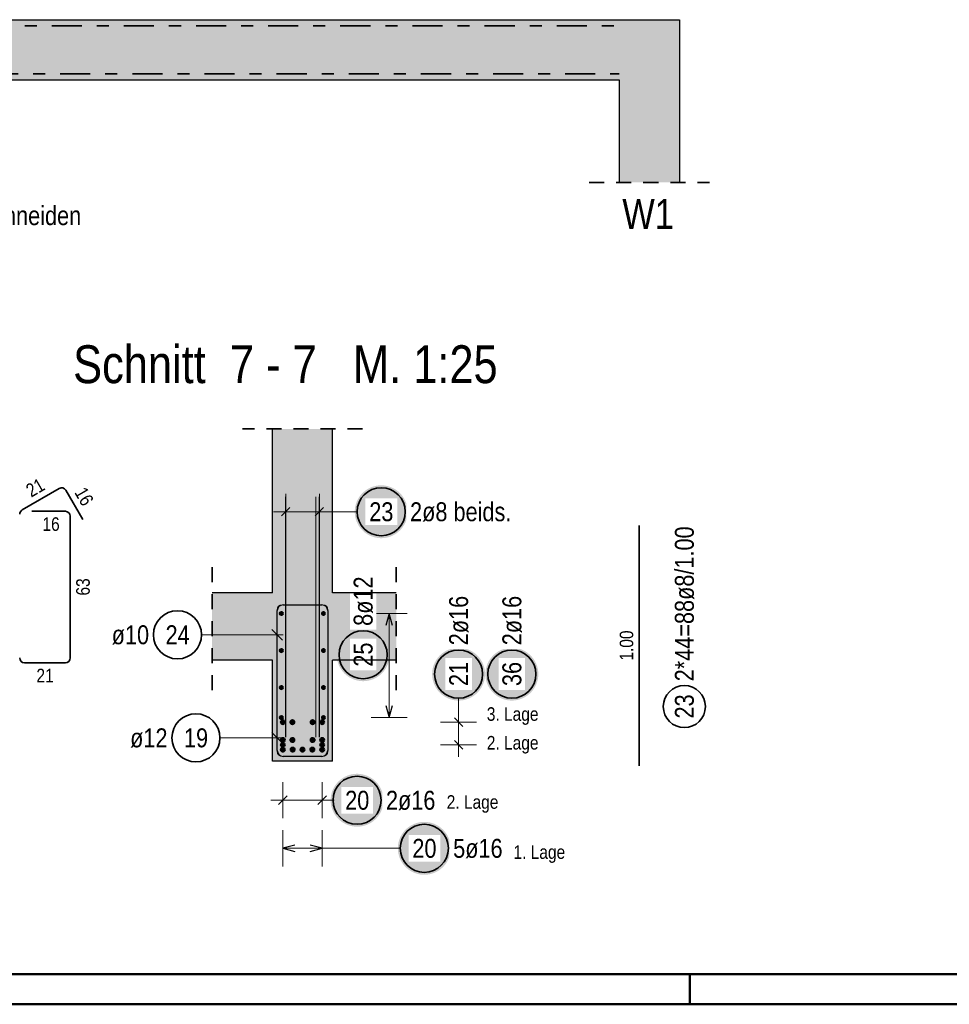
# Model space of a CAD drawing. Header units: millimetres. Extents: x 0 to 89.5, y 0 to 42.
# Tile 6 of 39: x 24.9 to 32.7, y 0 to 8.2. Entities that reach past the tile are written whole.
import ezdxf

# ---------------------------------------------------------------- set-up
doc = ezdxf.new("R2010")
doc.units = ezdxf.units.MM
doc.linetypes.add('DASHDOT', pattern=[1, 0.5, -0.25, 0, -0.25])
doc.linetypes.add('HIDDEN', pattern=[0.375, 0.25, -0.125])
for name, color, linetype, lineweight in [('Achsen', 7, 'Continuous', 20), ('Bewehrung', 7, 'Continuous', 20), ('nplo', 7, 'Continuous', 20), ('Schraffuren', 7, 'Continuous', 20)]:
    doc.layers.add(name, color=color, linetype=linetype, lineweight=lineweight)
doc.styles.add('Arial Narrow', font='ARIALN.TTF')

msp = doc.modelspace()

# ---------------------------------------------------------------- hatches: boundary and pattern name
at = {"lineweight": 50, "true_color": 0xffffff}
msp.add_hatch(color=7, dxfattribs=at).paths.add_polyline_path([(29.238934, 2.746785), (29.2388, 2.754463), (29.238398, 2.762131), (29.237729, 2.769781), (29.236793, 2.777403), (29.235592, 2.784988), (29.234127, 2.792526), (29.232399, 2.800008), (29.230412, 2.807425), (29.228167, 2.814769), (29.225667, 2.822029), (29.222915, 2.829198), (29.219914, 2.836267), (29.216669, 2.843227), (29.213183, 2.850069), (29.20946, 2.856785), (29.205505, 2.863367), (29.201323, 2.869807), (29.196918, 2.876098), (29.192297, 2.882231), (29.187464, 2.888198), (29.182426, 2.893994), (29.177189, 2.89961), (29.171759, 2.90504), (29.166143, 2.910277), (29.160348, 2.915315), (29.15438, 2.920147), (29.148247, 2.924769), (29.141957, 2.929173), (29.135517, 2.933356), (29.128934, 2.937311), (29.122218, 2.941034), (29.115376, 2.94452), (29.108416, 2.947765), (29.101348, 2.950765), (29.094179, 2.953517), (29.086918, 2.956017), (29.079575, 2.958263), (29.072157, 2.96025), (29.064675, 2.961978), (29.057137, 2.963443), (29.049552, 2.964644), (29.041931, 2.96558), (29.034281, 2.966249), (29.026612, 2.966651), (29.018934, 2.966785), (29.011257, 2.966651), (29.003588, 2.966249), (28.995938, 2.96558), (28.988316, 2.964644), (28.980732, 2.963443), (28.973194, 2.961978), (28.965712, 2.96025), (28.958294, 2.958263), (28.950951, 2.956017), (28.94369, 2.953517), (28.936521, 2.950765), (28.929452, 2.947765), (28.922493, 2.94452), (28.915651, 2.941034), (28.908934, 2.937311), (28.902352, 2.933356), (28.895912, 2.929173), (28.889622, 2.924769), (28.883489, 2.920147), (28.877521, 2.915315), (28.871726, 2.910277), (28.86611, 2.90504), (28.86068, 2.89961), (28.855443, 2.893994), (28.850405, 2.888198), (28.845572, 2.882231), (28.840951, 2.876098), (28.836546, 2.869807), (28.832364, 2.863367), (28.828409, 2.856785), (28.824686, 2.850069), (28.8212, 2.843227), (28.817954, 2.836267), (28.814954, 2.829198), (28.812202, 2.822029), (28.809702, 2.814769), (28.807457, 2.807425), (28.805469, 2.800008), (28.803742, 2.792526), (28.802277, 2.784988), (28.801075, 2.777403), (28.80014, 2.769781), (28.79947, 2.762131), (28.799068, 2.754463), (28.798934, 2.746785), (28.799068, 2.739107), (28.79947, 2.731439), (28.80014, 2.723789), (28.801075, 2.716167), (28.802277, 2.708582), (28.803742, 2.701044), (28.805469, 2.693562), (28.807457, 2.686145), (28.809702, 2.678801), (28.812202, 2.671541), (28.814954, 2.664372), (28.817954, 2.657303), (28.8212, 2.650343), (28.824686, 2.643501), (28.828409, 2.636785), (28.832364, 2.630203), (28.836546, 2.623763), (28.840951, 2.617472), (28.845572, 2.61134), (28.850405, 2.605372), (28.855443, 2.599576), (28.86068, 2.59396), (28.86611, 2.58853), (28.871726, 2.583293), (28.877521, 2.578255), (28.883489, 2.573423), (28.889622, 2.568801), (28.895912, 2.564397), (28.902352, 2.560214), (28.908934, 2.556259), (28.915651, 2.552537), (28.922493, 2.54905), (28.929452, 2.545805), (28.936521, 2.542805), (28.94369, 2.540053), (28.950951, 2.537553), (28.958294, 2.535307), (28.965712, 2.53332), (28.973194, 2.531593), (28.980732, 2.530127), (28.988316, 2.528926), (28.995938, 2.52799), (29.003588, 2.527321), (29.011257, 2.526919), (29.018934, 2.526785), (29.026612, 2.526919), (29.034281, 2.527321), (29.041931, 2.52799), (29.049552, 2.528926), (29.057137, 2.530127), (29.064675, 2.531593), (29.072157, 2.53332), (29.079575, 2.535307), (29.086918, 2.537553), (29.094179, 2.540053), (29.101348, 2.542805), (29.108416, 2.545805), (29.115376, 2.54905), (29.122218, 2.552537), (29.128934, 2.556259), (29.135517, 2.560214), (29.141957, 2.564397), (29.148247, 2.568801), (29.15438, 2.573423), (29.160348, 2.578255), (29.166143, 2.583293), (29.171759, 2.58853), (29.177189, 2.59396), (29.182426, 2.599576), (29.187464, 2.605372), (29.192297, 2.61134), (29.196918, 2.617472), (29.201323, 2.623763), (29.205505, 2.630203), (29.20946, 2.636785), (29.213183, 2.643501), (29.216669, 2.650343), (29.219914, 2.657303), (29.222915, 2.664372), (29.225667, 2.671541), (29.228167, 2.678801), (29.230412, 2.686145), (29.232399, 2.693562), (29.234127, 2.701044), (29.235592, 2.708582), (29.236793, 2.716167), (29.237729, 2.723789), (29.238398, 2.731439)])
at = {"layer": 'Bewehrung', "lineweight": 25, "true_color": 0xffffff}
for points in [[(28.15234, 4.097543), (28.152206, 4.105221), (28.151804, 4.11289), (28.151135, 4.120539), (28.150199, 4.128161), (28.148997, 4.135746), (28.147532, 4.143284), (28.145805, 4.150766), (28.143817, 4.158183), (28.141572, 4.165527), (28.139072, 4.172788), (28.13632, 4.179957), (28.13332, 4.187025), (28.130074, 4.193985), (28.126588, 4.200827), (28.122865, 4.207543), (28.11891, 4.214125), (28.114728, 4.220566), (28.110323, 4.226856), (28.105702, 4.232989), (28.100869, 4.238956), (28.095832, 4.244752), (28.090594, 4.250368), (28.085165, 4.255798), (28.079548, 4.261035), (28.073753, 4.266073), (28.067785, 4.270906), (28.061652, 4.275527), (28.055362, 4.279931), (28.048922, 4.284114), (28.04234, 4.288069), (28.035623, 4.291792), (28.028781, 4.295278), (28.021822, 4.298523), (28.014753, 4.301524), (28.007584, 4.304276), (28.000323, 4.306776), (27.99298, 4.309021), (27.985563, 4.311008), (27.97808, 4.312736), (27.970542, 4.314201), (27.962958, 4.315402), (27.955336, 4.316338), (27.947686, 4.317007), (27.940018, 4.317409), (27.93234, 4.317543), (27.924662, 4.317409), (27.916993, 4.317007), (27.909343, 4.316338), (27.901722, 4.315402), (27.894137, 4.314201), (27.886599, 4.312736), (27.879117, 4.311008), (27.871699, 4.309021), (27.864356, 4.306776), (27.857095, 4.304276), (27.849926, 4.301524), (27.842858, 4.298523), (27.835898, 4.295278), (27.829056, 4.291792), (27.82234, 4.288069), (27.815757, 4.284114), (27.809317, 4.279931), (27.803027, 4.275527), (27.796894, 4.270906), (27.790926, 4.266073), (27.785131, 4.261035), (27.779515, 4.255798), (27.774085, 4.250368), (27.768848, 4.244752), (27.76381, 4.238956), (27.758977, 4.232989), (27.754356, 4.226856), (27.749951, 4.220566), (27.745769, 4.214125), (27.741814, 4.207543), (27.738091, 4.200827), (27.734605, 4.193985), (27.73136, 4.187025), (27.728359, 4.179957), (27.725607, 4.172788), (27.723107, 4.165527), (27.720862, 4.158183), (27.718875, 4.150766), (27.717147, 4.143284), (27.715682, 4.135746), (27.714481, 4.128161), (27.713545, 4.120539), (27.712876, 4.11289), (27.712474, 4.105221), (27.71234, 4.097543), (27.712474, 4.089865), (27.712876, 4.082197), (27.713545, 4.074547), (27.714481, 4.066925), (27.715682, 4.059341), (27.717147, 4.051803), (27.718875, 4.04432), (27.720862, 4.036903), (27.723107, 4.029559), (27.725607, 4.022299), (27.728359, 4.01513), (27.73136, 4.008061), (27.734605, 4.001102), (27.738091, 3.994259), (27.741814, 3.987543), (27.745769, 3.980961), (27.749951, 3.974521), (27.754356, 3.96823), (27.758977, 3.962098), (27.76381, 3.95613), (27.768848, 3.950334), (27.774085, 3.944718), (27.779515, 3.939288), (27.785131, 3.934051), (27.790926, 3.929013), (27.796894, 3.924181), (27.803027, 3.919559), (27.809317, 3.915155), (27.815757, 3.910973), (27.82234, 3.907018), (27.829056, 3.903295), (27.835898, 3.899809), (27.842858, 3.896563), (27.849926, 3.893563), (27.857095, 3.890811), (27.864356, 3.888311), (27.871699, 3.886066), (27.879117, 3.884078), (27.886599, 3.882351), (27.894137, 3.880886), (27.901722, 3.879684), (27.909343, 3.878748), (27.916993, 3.878079), (27.924662, 3.877677), (27.93234, 3.877543), (27.940018, 3.877677), (27.947686, 3.878079), (27.955336, 3.878748), (27.962958, 3.879684), (27.970542, 3.880886), (27.97808, 3.882351), (27.985563, 3.884078), (27.99298, 3.886066), (28.000323, 3.888311), (28.007584, 3.890811), (28.014753, 3.893563), (28.021822, 3.896563), (28.028781, 3.899809), (28.035623, 3.903295), (28.04234, 3.907018), (28.048922, 3.910973), (28.055362, 3.915155), (28.061652, 3.919559), (28.067785, 3.924181), (28.073753, 3.929013), (28.079548, 3.934051), (28.085165, 3.939288), (28.090594, 3.944718), (28.095832, 3.950334), (28.100869, 3.95613), (28.105702, 3.962098), (28.110323, 3.96823), (28.114728, 3.974521), (28.11891, 3.980961), (28.122865, 3.987543), (28.126588, 3.994259), (28.130074, 4.001102), (28.13332, 4.008061), (28.13632, 4.01513), (28.139072, 4.022299), (28.141572, 4.029559), (28.143817, 4.036903), (28.145805, 4.04432), (28.147532, 4.051803), (28.148997, 4.059341), (28.150199, 4.066925), (28.151135, 4.074547), (28.151804, 4.082197)], [(28.001977, 2.908048), (28.001843, 2.915726), (28.001441, 2.923394), (28.000771, 2.931044), (27.999836, 2.938666), (27.998634, 2.94625), (27.997169, 2.953788), (27.995442, 2.961271), (27.993454, 2.968688), (27.991209, 2.976032), (27.988709, 2.983292), (27.985957, 2.990461), (27.982957, 2.99753), (27.979711, 3.004489), (27.976225, 3.011332), (27.972502, 3.018048), (27.968547, 3.02463), (27.964365, 3.03107), (27.95996, 3.037361), (27.955339, 3.043493), (27.950506, 3.049461), (27.945469, 3.055257), (27.940231, 3.060873), (27.934801, 3.066303), (27.929185, 3.07154), (27.92339, 3.076578), (27.917422, 3.08141), (27.911289, 3.086032), (27.904999, 3.090436), (27.898559, 3.094618), (27.891977, 3.098573), (27.88526, 3.102296), (27.878418, 3.105783), (27.871459, 3.109028), (27.86439, 3.112028), (27.857221, 3.11478), (27.84996, 3.11728), (27.842617, 3.119525), (27.835199, 3.121513), (27.827717, 3.12324), (27.820179, 3.124706), (27.812595, 3.125907), (27.804973, 3.126843), (27.797323, 3.127512), (27.789655, 3.127914), (27.781977, 3.128048), (27.774299, 3.127914), (27.76663, 3.127512), (27.75898, 3.126843), (27.751359, 3.125907), (27.743774, 3.124706), (27.736236, 3.12324), (27.728754, 3.121513), (27.721336, 3.119525), (27.713993, 3.11728), (27.706732, 3.11478), (27.699563, 3.112028), (27.692495, 3.109028), (27.685535, 3.105783), (27.678693, 3.102296), (27.671977, 3.098573), (27.665394, 3.094618), (27.658954, 3.090436), (27.652664, 3.086032), (27.646531, 3.08141), (27.640563, 3.076578), (27.634768, 3.07154), (27.629152, 3.066303), (27.623722, 3.060873), (27.618485, 3.055257), (27.613447, 3.049461), (27.608614, 3.043493), (27.603993, 3.037361), (27.599588, 3.03107), (27.595406, 3.02463), (27.591451, 3.018048), (27.587728, 3.011332), (27.584242, 3.004489), (27.580997, 2.99753), (27.577996, 2.990461), (27.575244, 2.983292), (27.572744, 2.976032), (27.570499, 2.968688), (27.568512, 2.961271), (27.566784, 2.953788), (27.565319, 2.94625), (27.564118, 2.938666), (27.563182, 2.931044), (27.562513, 2.923394), (27.562111, 2.915726), (27.561977, 2.908048), (27.562111, 2.90037), (27.562513, 2.892701), (27.563182, 2.885052), (27.564118, 2.87743), (27.565319, 2.869845), (27.566784, 2.862307), (27.568512, 2.854825), (27.570499, 2.847408), (27.572744, 2.840064), (27.575244, 2.832803), (27.577996, 2.825634), (27.580997, 2.818566), (27.584242, 2.811606), (27.587728, 2.804764), (27.591451, 2.798048), (27.595406, 2.791466), (27.599588, 2.785025), (27.603993, 2.778735), (27.608614, 2.772602), (27.613447, 2.766635), (27.618485, 2.760839), (27.623722, 2.755223), (27.629152, 2.749793), (27.634768, 2.744556), (27.640563, 2.739518), (27.646531, 2.734685), (27.652664, 2.730064), (27.658954, 2.72566), (27.665394, 2.721477), (27.671977, 2.717522), (27.678693, 2.713799), (27.685535, 2.710313), (27.692495, 2.707068), (27.699563, 2.704067), (27.706732, 2.701315), (27.713993, 2.698815), (27.721336, 2.69657), (27.728754, 2.694583), (27.736236, 2.692855), (27.743774, 2.69139), (27.751359, 2.690189), (27.75898, 2.689253), (27.76663, 2.688584), (27.774299, 2.688182), (27.781977, 2.688048), (27.789655, 2.688182), (27.797323, 2.688584), (27.804973, 2.689253), (27.812595, 2.690189), (27.820179, 2.69139), (27.827717, 2.692855), (27.835199, 2.694583), (27.842617, 2.69657), (27.84996, 2.698815), (27.857221, 2.701315), (27.86439, 2.704067), (27.871459, 2.707068), (27.878418, 2.710313), (27.88526, 2.713799), (27.891977, 2.717522), (27.898559, 2.721477), (27.904999, 2.72566), (27.911289, 2.730064), (27.917422, 2.734685), (27.92339, 2.739518), (27.929185, 2.744556), (27.934801, 2.749793), (27.940231, 2.755223), (27.945469, 2.760839), (27.950506, 2.766635), (27.955339, 2.772602), (27.95996, 2.778735), (27.964365, 2.785025), (27.968547, 2.791466), (27.972502, 2.798048), (27.976225, 2.804764), (27.979711, 2.811606), (27.982957, 2.818566), (27.985957, 2.825634), (27.988709, 2.832803), (27.991209, 2.840064), (27.993454, 2.847408), (27.995442, 2.854825), (27.997169, 2.862307), (27.998634, 2.869845), (27.999836, 2.87743), (28.000771, 2.885052), (28.001441, 2.892701)], [(28.795946, 2.746785), (28.795812, 2.754463), (28.79541, 2.762131), (28.794741, 2.769781), (28.793805, 2.777403), (28.792604, 2.784988), (28.791138, 2.792526), (28.789411, 2.800008), (28.787423, 2.807425), (28.785178, 2.814769), (28.782678, 2.822029), (28.779926, 2.829198), (28.776926, 2.836267), (28.773681, 2.843227), (28.770194, 2.850069), (28.766471, 2.856785), (28.762516, 2.863367), (28.758334, 2.869807), (28.75393, 2.876098), (28.749308, 2.882231), (28.744476, 2.888198), (28.739438, 2.893994), (28.734201, 2.89961), (28.728771, 2.90504), (28.723155, 2.910277), (28.717359, 2.915315), (28.711391, 2.920147), (28.705259, 2.924769), (28.698968, 2.929173), (28.692528, 2.933356), (28.685946, 2.937311), (28.67923, 2.941034), (28.672387, 2.94452), (28.665428, 2.947765), (28.658359, 2.950765), (28.65119, 2.953517), (28.64393, 2.956017), (28.636586, 2.958263), (28.629169, 2.96025), (28.621686, 2.961978), (28.614148, 2.963443), (28.606564, 2.964644), (28.598942, 2.96558), (28.591292, 2.966249), (28.583624, 2.966651), (28.575946, 2.966785), (28.568268, 2.966651), (28.560599, 2.966249), (28.55295, 2.96558), (28.545328, 2.964644), (28.537743, 2.963443), (28.530205, 2.961978), (28.522723, 2.96025), (28.515306, 2.958263), (28.507962, 2.956017), (28.500701, 2.953517), (28.493532, 2.950765), (28.486464, 2.947765), (28.479504, 2.94452), (28.472662, 2.941034), (28.465946, 2.937311), (28.459364, 2.933356), (28.452923, 2.929173), (28.446633, 2.924769), (28.4405, 2.920147), (28.434533, 2.915315), (28.428737, 2.910277), (28.423121, 2.90504), (28.417691, 2.89961), (28.412454, 2.893994), (28.407416, 2.888198), (28.402583, 2.882231), (28.397962, 2.876098), (28.393558, 2.869807), (28.389375, 2.863367), (28.38542, 2.856785), (28.381697, 2.850069), (28.378211, 2.843227), (28.374966, 2.836267), (28.371965, 2.829198), (28.369213, 2.822029), (28.366713, 2.814769), (28.364468, 2.807425), (28.362481, 2.800008), (28.360753, 2.792526), (28.359288, 2.784988), (28.358087, 2.777403), (28.357151, 2.769781), (28.356482, 2.762131), (28.35608, 2.754463), (28.355946, 2.746785), (28.35608, 2.739107), (28.356482, 2.731439), (28.357151, 2.723789), (28.358087, 2.716167), (28.359288, 2.708582), (28.360753, 2.701044), (28.362481, 2.693562), (28.364468, 2.686145), (28.366713, 2.678801), (28.369213, 2.671541), (28.371965, 2.664372), (28.374966, 2.657303), (28.378211, 2.650343), (28.381697, 2.643501), (28.38542, 2.636785), (28.389375, 2.630203), (28.393558, 2.623763), (28.397962, 2.617472), (28.402583, 2.61134), (28.407416, 2.605372), (28.412454, 2.599576), (28.417691, 2.59396), (28.423121, 2.58853), (28.428737, 2.583293), (28.434533, 2.578255), (28.4405, 2.573423), (28.446633, 2.568801), (28.452923, 2.564397), (28.459364, 2.560214), (28.465946, 2.556259), (28.472662, 2.552537), (28.479504, 2.54905), (28.486464, 2.545805), (28.493532, 2.542805), (28.500701, 2.540053), (28.507962, 2.537553), (28.515306, 2.535307), (28.522723, 2.53332), (28.530205, 2.531593), (28.537743, 2.530127), (28.545328, 2.528926), (28.55295, 2.52799), (28.560599, 2.527321), (28.568268, 2.526919), (28.575946, 2.526785), (28.583624, 2.526919), (28.591292, 2.527321), (28.598942, 2.52799), (28.606564, 2.528926), (28.614148, 2.530127), (28.621686, 2.531593), (28.629169, 2.53332), (28.636586, 2.535307), (28.64393, 2.537553), (28.65119, 2.540053), (28.658359, 2.542805), (28.665428, 2.545805), (28.672387, 2.54905), (28.67923, 2.552537), (28.685946, 2.556259), (28.692528, 2.560214), (28.698968, 2.564397), (28.705259, 2.568801), (28.711391, 2.573423), (28.717359, 2.578255), (28.723155, 2.583293), (28.728771, 2.58853), (28.734201, 2.59396), (28.739438, 2.599576), (28.744476, 2.605372), (28.749308, 2.61134), (28.75393, 2.617472), (28.758334, 2.623763), (28.762516, 2.630203), (28.766471, 2.636785), (28.770194, 2.643501), (28.773681, 2.650343), (28.776926, 2.657303), (28.779926, 2.664372), (28.782678, 2.671541), (28.785178, 2.678801), (28.787423, 2.686145), (28.789411, 2.693562), (28.791138, 2.701044), (28.792604, 2.708582), (28.793805, 2.716167), (28.794741, 2.723789), (28.79541, 2.731439)], [(27.951885, 1.697543), (27.951751, 1.705221), (27.951349, 1.71289), (27.95068, 1.720539), (27.949744, 1.728161), (27.948543, 1.735746), (27.947078, 1.743284), (27.94535, 1.750766), (27.943363, 1.758183), (27.941118, 1.765527), (27.938618, 1.772788), (27.935866, 1.779957), (27.932865, 1.787025), (27.92962, 1.793985), (27.926134, 1.800827), (27.922411, 1.807543), (27.918456, 1.814125), (27.914273, 1.820566), (27.909869, 1.826856), (27.905248, 1.832989), (27.900415, 1.838956), (27.895377, 1.844752), (27.89014, 1.850368), (27.88471, 1.855798), (27.879094, 1.861035), (27.873298, 1.866073), (27.867331, 1.870906), (27.861198, 1.875527), (27.854908, 1.879931), (27.848467, 1.884114), (27.841885, 1.888069), (27.835169, 1.891792), (27.828327, 1.895278), (27.821367, 1.898523), (27.814299, 1.901524), (27.80713, 1.904276), (27.799869, 1.906776), (27.792525, 1.909021), (27.785108, 1.911008), (27.777626, 1.912736), (27.770088, 1.914201), (27.762503, 1.915402), (27.754881, 1.916338), (27.747232, 1.917007), (27.739563, 1.917409), (27.731885, 1.917543), (27.724207, 1.917409), (27.716539, 1.917007), (27.708889, 1.916338), (27.701267, 1.915402), (27.693683, 1.914201), (27.686145, 1.912736), (27.678662, 1.911008), (27.671245, 1.909021), (27.663901, 1.906776), (27.656641, 1.904276), (27.649472, 1.901524), (27.642403, 1.898523), (27.635444, 1.895278), (27.628601, 1.891792), (27.621885, 1.888069), (27.615303, 1.884114), (27.608863, 1.879931), (27.602572, 1.875527), (27.59644, 1.870906), (27.590472, 1.866073), (27.584676, 1.861035), (27.57906, 1.855798), (27.57363, 1.850368), (27.568393, 1.844752), (27.563355, 1.838956), (27.558523, 1.832989), (27.553901, 1.826856), (27.549497, 1.820566), (27.545315, 1.814125), (27.54136, 1.807543), (27.537637, 1.800827), (27.534151, 1.793985), (27.530905, 1.787025), (27.527905, 1.779957), (27.525153, 1.772788), (27.522653, 1.765527), (27.520408, 1.758183), (27.51842, 1.750766), (27.516693, 1.743284), (27.515227, 1.735746), (27.514026, 1.728161), (27.51309, 1.720539), (27.512421, 1.71289), (27.512019, 1.705221), (27.511885, 1.697543), (27.512019, 1.689865), (27.512421, 1.682197), (27.51309, 1.674547), (27.514026, 1.666925), (27.515227, 1.659341), (27.516693, 1.651803), (27.51842, 1.64432), (27.520408, 1.636903), (27.522653, 1.629559), (27.525153, 1.622299), (27.527905, 1.61513), (27.530905, 1.608061), (27.534151, 1.601102), (27.537637, 1.594259), (27.54136, 1.587543), (27.545315, 1.580961), (27.549497, 1.574521), (27.553901, 1.56823), (27.558523, 1.562098), (27.563355, 1.55613), (27.568393, 1.550334), (27.57363, 1.544718), (27.57906, 1.539288), (27.584676, 1.534051), (27.590472, 1.529013), (27.59644, 1.524181), (27.602572, 1.519559), (27.608863, 1.515155), (27.615303, 1.510973), (27.621885, 1.507018), (27.628601, 1.503295), (27.635444, 1.499809), (27.642403, 1.496563), (27.649472, 1.493563), (27.656641, 1.490811), (27.663901, 1.488311), (27.671245, 1.486066), (27.678662, 1.484078), (27.686145, 1.482351), (27.693683, 1.480886), (27.701267, 1.479684), (27.708889, 1.478748), (27.716539, 1.478079), (27.724207, 1.477677), (27.731885, 1.477543), (27.739563, 1.477677), (27.747232, 1.478079), (27.754881, 1.478748), (27.762503, 1.479684), (27.770088, 1.480886), (27.777626, 1.482351), (27.785108, 1.484078), (27.792525, 1.486066), (27.799869, 1.488311), (27.80713, 1.490811), (27.814299, 1.493563), (27.821367, 1.496563), (27.828327, 1.499809), (27.835169, 1.503295), (27.841885, 1.507018), (27.848467, 1.510973), (27.854908, 1.515155), (27.861198, 1.519559), (27.867331, 1.524181), (27.873298, 1.529013), (27.879094, 1.534051), (27.88471, 1.539288), (27.89014, 1.544718), (27.895377, 1.550334), (27.900415, 1.55613), (27.905248, 1.562098), (27.909869, 1.56823), (27.914273, 1.574521), (27.918456, 1.580961), (27.922411, 1.587543), (27.926134, 1.594259), (27.92962, 1.601102), (27.932865, 1.608061), (27.935866, 1.61513), (27.938618, 1.622299), (27.941118, 1.629559), (27.943363, 1.636903), (27.94535, 1.64432), (27.947078, 1.651803), (27.948543, 1.659341), (27.949744, 1.666925), (27.95068, 1.674547), (27.951349, 1.682197)], [(28.510708, 1.297543), (28.510574, 1.305221), (28.510172, 1.31289), (28.509503, 1.320539), (28.508567, 1.328161), (28.507366, 1.335746), (28.5059, 1.343284), (28.504173, 1.350766), (28.502185, 1.358183), (28.49994, 1.365527), (28.49744, 1.372788), (28.494688, 1.379957), (28.491688, 1.387025), (28.488443, 1.393985), (28.484956, 1.400827), (28.481233, 1.407543), (28.477278, 1.414125), (28.473096, 1.420566), (28.468692, 1.426856), (28.46407, 1.432989), (28.459238, 1.438956), (28.4542, 1.444752), (28.448963, 1.450368), (28.443533, 1.455798), (28.437917, 1.461035), (28.432121, 1.466073), (28.426153, 1.470906), (28.420021, 1.475527), (28.41373, 1.479931), (28.40729, 1.484114), (28.400708, 1.488069), (28.393992, 1.491792), (28.387149, 1.495278), (28.38019, 1.498523), (28.373121, 1.501524), (28.365952, 1.504276), (28.358692, 1.506776), (28.351348, 1.509021), (28.343931, 1.511008), (28.336448, 1.512736), (28.32891, 1.514201), (28.321326, 1.515402), (28.313704, 1.516338), (28.306054, 1.517007), (28.298386, 1.517409), (28.290708, 1.517543), (28.28303, 1.517409), (28.275361, 1.517007), (28.267712, 1.516338), (28.26009, 1.515402), (28.252505, 1.514201), (28.244967, 1.512736), (28.237485, 1.511008), (28.230068, 1.509021), (28.222724, 1.506776), (28.215463, 1.504276), (28.208294, 1.501524), (28.201226, 1.498523), (28.194266, 1.495278), (28.187424, 1.491792), (28.180708, 1.488069), (28.174126, 1.484114), (28.167685, 1.479931), (28.161395, 1.475527), (28.155262, 1.470906), (28.149295, 1.466073), (28.143499, 1.461035), (28.137883, 1.455798), (28.132453, 1.450368), (28.127216, 1.444752), (28.122178, 1.438956), (28.117345, 1.432989), (28.112724, 1.426856), (28.10832, 1.420566), (28.104137, 1.414125), (28.100182, 1.407543), (28.096459, 1.400827), (28.092973, 1.393985), (28.089728, 1.387025), (28.086727, 1.379957), (28.083975, 1.372788), (28.081475, 1.365527), (28.07923, 1.358183), (28.077243, 1.350766), (28.075515, 1.343284), (28.07405, 1.335746), (28.072849, 1.328161), (28.071913, 1.320539), (28.071244, 1.31289), (28.070842, 1.305221), (28.070708, 1.297543), (28.070842, 1.289865), (28.071244, 1.282197), (28.071913, 1.274547), (28.072849, 1.266925), (28.07405, 1.259341), (28.075515, 1.251803), (28.077243, 1.24432), (28.07923, 1.236903), (28.081475, 1.229559), (28.083975, 1.222299), (28.086727, 1.21513), (28.089728, 1.208061), (28.092973, 1.201102), (28.096459, 1.194259), (28.100182, 1.187543), (28.104137, 1.180961), (28.10832, 1.174521), (28.112724, 1.16823), (28.117345, 1.162098), (28.122178, 1.15613), (28.127216, 1.150334), (28.132453, 1.144718), (28.137883, 1.139288), (28.143499, 1.134051), (28.149295, 1.129013), (28.155262, 1.124181), (28.161395, 1.119559), (28.167685, 1.115155), (28.174126, 1.110973), (28.180708, 1.107018), (28.187424, 1.103295), (28.194266, 1.099809), (28.201226, 1.096563), (28.208294, 1.093563), (28.215463, 1.090811), (28.222724, 1.088311), (28.230068, 1.086066), (28.237485, 1.084078), (28.244967, 1.082351), (28.252505, 1.080886), (28.26009, 1.079684), (28.267712, 1.078748), (28.275361, 1.078079), (28.28303, 1.077677), (28.290708, 1.077543), (28.298386, 1.077677), (28.306054, 1.078079), (28.313704, 1.078748), (28.321326, 1.079684), (28.32891, 1.080886), (28.336448, 1.082351), (28.343931, 1.084078), (28.351348, 1.086066), (28.358692, 1.088311), (28.365952, 1.090811), (28.373121, 1.093563), (28.38019, 1.096563), (28.387149, 1.099809), (28.393992, 1.103295), (28.400708, 1.107018), (28.40729, 1.110973), (28.41373, 1.115155), (28.420021, 1.119559), (28.426153, 1.124181), (28.432121, 1.129013), (28.437917, 1.134051), (28.443533, 1.139288), (28.448963, 1.144718), (28.4542, 1.150334), (28.459238, 1.15613), (28.46407, 1.162098), (28.468692, 1.16823), (28.473096, 1.174521), (28.477278, 1.180961), (28.481233, 1.187543), (28.484956, 1.194259), (28.488443, 1.201102), (28.491688, 1.208061), (28.494688, 1.21513), (28.49744, 1.222299), (28.49994, 1.229559), (28.502185, 1.236903), (28.504173, 1.24432), (28.5059, 1.251803), (28.507366, 1.259341), (28.508567, 1.266925), (28.509503, 1.274547), (28.510172, 1.282197)]]:
    msp.add_hatch(color=7, dxfattribs=at).paths.add_polyline_path(points)
at = {"layer": 'Schraffuren', "lineweight": 50, "true_color": 0xd7ffd7}
for points in [[(2.992313, 8.190838), (30.412307, 8.190838), (29.912307, 7.690838), (22.8628, 7.690838), (22.8628, 7.890838), (22.5628, 7.890838), (22.5628, 7.690838), (2.992313, 7.690838)], [(30.412307, 8.190838), (30.412307, 6.83759), (29.912307, 6.83759), (29.912307, 7.690838)], [(27.027768, 3.422692), (27.527768, 3.422692), (27.527768, 4.786416), (27.027768, 4.786416)], [(26.525463, 2.862692), (28.057949, 2.862692), (28.057949, 3.422692), (26.525463, 3.422692)], [(27.027768, 2.022692), (27.527768, 2.022692), (27.527768, 2.862692), (27.027768, 2.862692)]]:
    msp.add_hatch(color=254, dxfattribs=at).paths.add_polyline_path(points)

# ---------------------------------------------------------------- linework, layer by layer
at = {"color": 2, "linetype": 'DASHDOT', "lineweight": 35, "ltscale": 0.5}
for p, q in [((2.992313, 8.140838), (29.912307, 8.140838)), ((22.8628, 7.740838), (29.912307, 7.740838))]:
    msp.add_line(p, q, dxfattribs=at)
at = {"color": 3, "linetype": 'Continuous', "lineweight": 25}
for p, q in [((30.412307, 8.190838), (30.412307, 6.83759)), ((22.8628, 7.690838), (29.912307, 7.690838)), ((29.912307, 7.690838), (29.912307, 6.83759)), ((27.027768, 3.422692), (27.027768, 4.786416)), ((27.527768, 3.422692), (27.527768, 4.786416)), ((27.027768, 3.422692), (26.525463, 3.422692)), ((27.027771, 2.862692), (26.525463, 2.862692)), ((27.027768, 2.022692), (27.027768, 2.862692)), ((27.527768, 2.022692), (27.527768, 2.862692)), ((27.527771, 2.022692), (27.027771, 2.022692))]:
    msp.add_line(p, q, dxfattribs=at)
at = {"color": 2, "linetype": 'HIDDEN', "lineweight": 35, "ltscale": 0.5}
for p, q in [((29.662307, 6.83759), (30.662307, 6.83759)), ((27.777768, 4.786416), (26.777768, 4.786416)), ((26.525463, 2.612692), (26.525463, 3.672692)), ((28.057949, 2.612692), (28.057949, 3.672692))]:
    msp.add_line(p, q, dxfattribs=at)
at = {"color": 4, "linetype": 'Continuous', "lineweight": 50}
for p, q in [((1, 0.25), (87.25, 0.25)), ((0, 0), (87.5, 0))]:
    msp.add_line(p, q, dxfattribs=at)
at = {"color": 4, "linetype": 'Continuous', "lineweight": 50, "ltscale": 0.5}
msp.add_line((30.5, 0), (30.5, 0.25), dxfattribs=at)
at = {"color": 2, "linetype": 'Continuous', "lineweight": 35, "ltscale": 0.5}
msp.add_circle((29.018934, 2.746785), 0.2, dxfattribs=at)
at = {"color": 4, "linetype": 'Continuous', "lineweight": 50, "ltscale": 0.5}
for centre, radius in [((27.193771, 2.346692), 0.016), ((27.193771, 2.346692), 0.016), ((27.193771, 2.346692), 0.0144), ((27.193771, 2.346692), 0.0112), ((27.193771, 2.346692), 0.008), ((27.193771, 2.346692), 0.0048), ((27.193771, 2.346692), 0.0016), ((27.361771, 2.346692), 0.016), ((27.361771, 2.346692), 0.016), ((27.361771, 2.346692), 0.0144), ((27.361771, 2.346692), 0.0112), ((27.361771, 2.346692), 0.008), ((27.361771, 2.346692), 0.0048), ((27.361771, 2.346692), 0.0016), ((27.193771, 2.198692), 0.016), ((27.193771, 2.198692), 0.016), ((27.193771, 2.198692), 0.0144), ((27.361771, 2.198692), 0.016), ((27.361771, 2.198692), 0.016), ((27.361771, 2.198692), 0.0144), ((27.193771, 2.198692), 0.0112), ((27.193771, 2.198692), 0.008), ((27.193771, 2.198692), 0.0048), ((27.193771, 2.198692), 0.0016), ((27.361771, 2.198692), 0.0112), ((27.361771, 2.198692), 0.008), ((27.361771, 2.198692), 0.0048), ((27.361771, 2.198692), 0.0016)]:
    msp.add_circle(centre, radius, dxfattribs=at)
at = {"layer": 'Bewehrung', "color": 3, "linetype": 'Continuous', "lineweight": 25}
msp.add_line((2.992313, 8.190865), (30.412307, 8.190838), dxfattribs=at)
at = {"layer": 'Bewehrung', "color": 2, "linetype": 'Continuous', "lineweight": 35, "ltscale": 0.5}
for p, q in [((24.945815, 4.11264), (25.254893, 4.291091)), ((25.309534, 4.276451), (25.449534, 4.033971)), ((25.025813, 4.101093), (25.305813, 4.101093)), ((25.345813, 4.061093), (25.345813, 2.881093)), ((30.07851, 1.982692), (30.07851, 3.982692)), ((25.305813, 2.841093), (24.965816, 2.841093))]:
    msp.add_line(p, q, dxfattribs=at)
at = {"layer": 'Bewehrung', "color": 5, "linetype": 'Continuous', "lineweight": 18, "ltscale": 0.5}
for p, q in [((27.137771, 4.247543), (27.137771, 3.947543)), ((27.417768, 4.247543), (27.417768, 3.947543)), ((27.037771, 4.097543), (27.517768, 4.097543)), ((27.73234, 4.097543), (27.517768, 4.097543)), ((28.148579, 3.250692), (27.848579, 3.250692)), ((27.998579, 3.250692), (27.998579, 2.384693)), ((26.438097, 3.074029), (27.117771, 3.074029)), ((28.575946, 2.546785), (28.575946, 2.446684)), ((27.848579, 2.384693), (28.148579, 2.384693)), ((28.575946, 2.058691), (28.575946, 2.446684)), ((28.425946, 2.346684), (28.725946, 2.346684)), ((28.425946, 2.346683), (28.725946, 2.346683)), ((26.591275, 2.216654), (27.117771, 2.216654)), ((28.425946, 2.158692), (28.725946, 2.158692)), ((28.425946, 2.158691), (28.725946, 2.158691)), ((27.113771, 1.847543), (27.113771, 1.547543)), ((27.44177, 1.847543), (27.44177, 1.547543)), ((27.013771, 1.697543), (27.54177, 1.697543)), ((27.531885, 1.697543), (27.54177, 1.697543)), ((27.113771, 1.447543), (27.113771, 1.147543)), ((27.441768, 1.147543), (27.441768, 1.447543)), ((27.441768, 1.297543), (27.113771, 1.297543)), ((28.090708, 1.297543), (27.441768, 1.297543))]:
    msp.add_line(p, q, dxfattribs=at)
at = {"layer": 'Bewehrung', "color": 3, "linetype": 'Continuous', "lineweight": 25, "ltscale": 0.5}
for p, q in [((27.137771, 2.222692), (27.137771, 4.222692)), ((27.417768, 2.222692), (27.417768, 4.222692)), ((27.173126, 4.132899), (27.102415, 4.062188)), ((27.453123, 4.132899), (27.382413, 4.062188)), ((27.115771, 3.322692), (27.439768, 3.322692)), ((27.167768, 3.322692), (27.439768, 3.322692)), ((27.067771, 2.110692), (27.067771, 3.274692)), ((27.487768, 3.274692), (27.487768, 2.110692)), ((27.487768, 3.274692), (27.487768, 3.002692)), ((27.998579, 3.250692), (27.971784, 3.150692)), ((28.025374, 3.150692), (27.998579, 3.250692)), ((27.111965, 3.029835), (27.023576, 3.118223)), ((27.971784, 2.484693), (27.998579, 2.384693)), ((27.998579, 2.384693), (28.025374, 2.484693)), ((28.540591, 2.382039), (28.611301, 2.311328)), ((28.540591, 2.382038), (28.611301, 2.311327)), ((27.111965, 2.172459), (27.023576, 2.260848)), ((28.540591, 2.194048), (28.611301, 2.123337)), ((28.540591, 2.194047), (28.611301, 2.123336)), ((27.439768, 2.062692), (27.115771, 2.062692)), ((27.149126, 1.732899), (27.078415, 1.662188)), ((27.477126, 1.732899), (27.406415, 1.662188)), ((27.213771, 1.324338), (27.113771, 1.297543)), ((27.441768, 1.297543), (27.341768, 1.324338)), ((27.113771, 1.297543), (27.213771, 1.270748)), ((27.341768, 1.270748), (27.441768, 1.297543))]:
    msp.add_line(p, q, dxfattribs=at)
at = {"layer": 'Bewehrung', "color": 9, "linetype": 'Continuous', "lineweight": 0, "ltscale": 0.5}
for p, q in [((27.067771, 2.102692), (27.067771, 3.282692)), ((27.107771, 3.322692), (27.447768, 3.322692)), ((27.167768, 3.322692), (27.447768, 3.322692)), ((27.487768, 3.282692), (27.487768, 2.102692)), ((27.487768, 3.282692), (27.487768, 3.002692)), ((27.447768, 2.062692), (27.107771, 2.062692))]:
    msp.add_line(p, q, dxfattribs=at)
at = {"layer": 'Bewehrung', "color": 2, "linetype": 'Continuous', "lineweight": 35, "ltscale": 0.5}
for centre, radius in [((27.93234, 4.097543), 0.2), ((26.238097, 3.074029), 0.2), ((27.781977, 2.908048), 0.2), ((28.575946, 2.746785), 0.2), ((30.45351, 2.476855), 0.175), ((26.391275, 2.216654), 0.2), ((27.731885, 1.697543), 0.2), ((28.290708, 1.297543), 0.2)]:
    msp.add_circle(centre, radius, dxfattribs=at)
at = {"layer": 'Bewehrung', "color": 4, "linetype": 'Continuous', "lineweight": 50, "ltscale": 0.5}
for centre, radius in [((27.101768, 3.250692), 0.012), ((27.101768, 3.250692), 0.012), ((27.101768, 3.250692), 0.0108), ((27.101768, 3.250692), 0.0084), ((27.101768, 3.250692), 0.006), ((27.101768, 3.250692), 0.0036), ((27.101768, 3.250692), 0.0012), ((27.451768, 3.250692), 0.012), ((27.451768, 3.250692), 0.012), ((27.451768, 3.250692), 0.0108), ((27.451768, 3.250692), 0.0084), ((27.451768, 3.250692), 0.006), ((27.451768, 3.250692), 0.0036), ((27.451768, 3.250692), 0.0012), ((27.101768, 2.942693), 0.012), ((27.101768, 2.942693), 0.012), ((27.101768, 2.942693), 0.0108), ((27.101768, 2.942693), 0.0084), ((27.451768, 2.942693), 0.012), ((27.451768, 2.942693), 0.012), ((27.451768, 2.942693), 0.0108), ((27.451768, 2.942693), 0.0084), ((27.101768, 2.942693), 0.006), ((27.101768, 2.942693), 0.0036), ((27.101768, 2.942693), 0.0012), ((27.451768, 2.942693), 0.006), ((27.451768, 2.942693), 0.0036), ((27.451768, 2.942693), 0.0012), ((27.101768, 2.634693), 0.012), ((27.101768, 2.634693), 0.012), ((27.101768, 2.634693), 0.0108), ((27.101768, 2.634693), 0.0084), ((27.101768, 2.634693), 0.006), ((27.101768, 2.634693), 0.0036), ((27.101768, 2.634693), 0.0012), ((27.451768, 2.634693), 0.012), ((27.451768, 2.634693), 0.012), ((27.451768, 2.634693), 0.0108), ((27.451768, 2.634693), 0.0084), ((27.451768, 2.634693), 0.006), ((27.451768, 2.634693), 0.0036), ((27.451768, 2.634693), 0.0012), ((27.101768, 2.384693), 0.012), ((27.101768, 2.384693), 0.012), ((27.101768, 2.384693), 0.0108), ((27.101768, 2.384693), 0.0084), ((27.101768, 2.384693), 0.006), ((27.101768, 2.384693), 0.0036), ((27.101768, 2.384693), 0.0012), ((27.451768, 2.384693), 0.012), ((27.451768, 2.384693), 0.012), ((27.451768, 2.384693), 0.0108), ((27.451768, 2.384693), 0.0084), ((27.451768, 2.384693), 0.006), ((27.451768, 2.384693), 0.0036), ((27.451768, 2.384693), 0.0012), ((27.113771, 2.346684), 0.016), ((27.113771, 2.346684), 0.016), ((27.113771, 2.346684), 0.0144), ((27.113771, 2.346684), 0.0112), ((27.113771, 2.346684), 0.008), ((27.113771, 2.346684), 0.0048), ((27.113771, 2.346684), 0.0016), ((27.441771, 2.346683), 0.016), ((27.441771, 2.346683), 0.016), ((27.441771, 2.346683), 0.0144), ((27.441771, 2.346683), 0.0112), ((27.441771, 2.346683), 0.008), ((27.441771, 2.346683), 0.0048), ((27.441771, 2.346683), 0.0016), ((27.113771, 2.198692), 0.016), ((27.113771, 2.198692), 0.016), ((27.113771, 2.198692), 0.0144), ((27.44177, 2.198692), 0.016), ((27.44177, 2.198692), 0.016), ((27.44177, 2.198692), 0.0144), ((27.113771, 2.158692), 0.016), ((27.113771, 2.158692), 0.016), ((27.113771, 2.118692), 0.016), ((27.113771, 2.118692), 0.016), ((27.113771, 2.158692), 0.0144), ((27.113771, 2.118692), 0.0144), ((27.113771, 2.198692), 0.0112), ((27.113771, 2.158692), 0.0112), ((27.113771, 2.118692), 0.0112), ((27.113771, 2.198692), 0.008), ((27.113771, 2.158692), 0.008), ((27.113771, 2.198692), 0.0048), ((27.113771, 2.158692), 0.0048), ((27.113771, 2.198692), 0.0016), ((27.113771, 2.158692), 0.0016), ((27.195771, 2.118692), 0.016), ((27.195771, 2.118692), 0.016), ((27.195771, 2.118692), 0.0144), ((27.195771, 2.118692), 0.0112), ((27.27777, 2.118692), 0.016), ((27.27777, 2.118692), 0.016), ((27.27777, 2.118692), 0.0144), ((27.27777, 2.118692), 0.0112), ((27.359769, 2.118692), 0.016), ((27.359769, 2.118692), 0.016), ((27.359769, 2.118692), 0.0144), ((27.359769, 2.118692), 0.0112), ((27.441768, 2.118692), 0.016), ((27.441768, 2.118692), 0.016), ((27.441771, 2.158691), 0.016), ((27.441771, 2.158691), 0.016), ((27.441768, 2.118692), 0.0144), ((27.441771, 2.158691), 0.0144), ((27.441768, 2.118692), 0.0112), ((27.44177, 2.198692), 0.0112), ((27.441771, 2.158691), 0.0112), ((27.44177, 2.198692), 0.008), ((27.441771, 2.158691), 0.008), ((27.44177, 2.198692), 0.0048), ((27.441771, 2.158691), 0.0048), ((27.44177, 2.198692), 0.0016), ((27.441771, 2.158691), 0.0016), ((27.113771, 2.118692), 0.008), ((27.113771, 2.118692), 0.0048), ((27.113771, 2.118692), 0.0016), ((27.195771, 2.118692), 0.008), ((27.195771, 2.118692), 0.0048), ((27.195771, 2.118692), 0.0016), ((27.27777, 2.118692), 0.008), ((27.27777, 2.118692), 0.0048), ((27.27777, 2.118692), 0.0016), ((27.359769, 2.118692), 0.008), ((27.359769, 2.118692), 0.0048), ((27.359769, 2.118692), 0.0016), ((27.441768, 2.118692), 0.008), ((27.441768, 2.118692), 0.0048), ((27.441768, 2.118692), 0.0016)]:
    msp.add_circle(centre, radius, dxfattribs=at)
at = {"layer": 'Bewehrung', "color": 2, "linetype": 'Continuous', "lineweight": 35, "ltscale": 0.5}
for centre, start, end in [((25.274893, 4.25645), 30.0007278, 120.0007278), ((24.965816, 4.077999), 120.0007278, 180), ((25.305813, 4.061093), 0, 90), ((24.965816, 2.881093), 180, 270), ((25.305813, 2.881093), 270, 0)]:
    msp.add_arc(centre, 0.04, start, end, dxfattribs=at)
at = {"layer": 'Bewehrung', "color": 3, "linetype": 'Continuous', "lineweight": 25, "ltscale": 0.5}
for centre, start, end in [((27.115771, 3.274692), 90, 180), ((27.439768, 3.274692), 0, 90), ((27.439768, 3.274692), 0, 90), ((27.115771, 2.110692), 180, 270), ((27.439768, 2.110692), 270, 0)]:
    msp.add_arc(centre, 0.048, start, end, dxfattribs=at)
at = {"layer": 'Bewehrung', "color": 9, "linetype": 'Continuous', "lineweight": 0, "ltscale": 0.5}
for centre, start, end in [((27.107771, 3.282692), 90, 180), ((27.447768, 3.282692), 0, 90), ((27.447768, 3.282692), 0, 90), ((27.107771, 2.102692), 180, 270), ((27.447768, 2.102692), 270, 0)]:
    msp.add_arc(centre, 0.04, start, end, dxfattribs=at)
at = {"layer": 'nplo', "color": 9, "linetype": 'Continuous', "lineweight": 0, "ltscale": 0.5}
msp.add_line((27.388792, 2.222692), (27.388792, 4.222692), dxfattribs=at)

# ---------------------------------------------------------------- texts
at = {"color": 2, "lineweight": 35, "style": 'Arial Narrow'}
for s, height, p in [('Bewehrung im Bereich der WD örtl. ausschneiden', 0.1575, (21.446195, 6.482167)), ('W1', 0.25, (29.93734, 6.449941))]:
    msp.add_text(s, height=height, dxfattribs=at).set_placement(p)
at = {"color": 1, "lineweight": 70, "style": 'Arial Narrow'}
msp.add_text('Schnitt  7 - 7   M. 1:25', height=0.315, dxfattribs=at).set_placement((25.370174, 5.167276))
at = {"layer": 'Achsen', "color": 3, "lineweight": 25, "style": 'Arial Narrow'}
for s, p in [('3. Lage', (28.810586, 2.358441)), ('2. Lage', (28.810586, 2.119608)), ('2. Lage', (28.476923, 1.626767)), ('1. Lage', (29.032448, 1.210123))]:
    msp.add_text(s, height=0.1125, dxfattribs=at).set_placement(p)
at = {"layer": 'Bewehrung', "color": 3, "lineweight": 25, "char_height": 0.1125, "attachment_point": 1, "line_spacing_factor": 0.9, "style": 'Arial Narrow'}
for s, insert, rotation in [('21', (24.965044, 4.311382), 30.0007278), ('16', (25.474823, 4.315162), 300.0007278), ('63', (25.395813, 3.400218), 90), ('1.00', (29.91601, 2.858942), 90)]:
    msp.add_mtext(s, dxfattribs=dict(at, insert=insert, rotation=rotation))
at = {"layer": 'Bewehrung', "color": 2, "lineweight": 35, "char_height": 0.1575, "attachment_point": 1, "rotation": 90, "line_spacing_factor": 0.9, "style": 'Arial Narrow'}
for s, insert in [('2*44=88ø8/1.00', (30.37476, 2.686855)), ('23', (30.37476, 2.37763))]:
    msp.add_mtext(s, dxfattribs=dict(at, insert=insert))
at = {"layer": 'Bewehrung', "color": 3, "lineweight": 25, "char_height": 0.1125, "attachment_point": 1, "line_spacing_factor": 0.9, "style": 'Arial Narrow'}
for s, insert in [('16', (25.114938, 4.051093)), ('21', (25.064939, 2.791093))]:
    msp.add_mtext(s, dxfattribs=dict(at, insert=insert))
at = {"layer": 'Bewehrung', "color": 2, "lineweight": 35, "char_height": 0.1575, "attachment_point": 1, "line_spacing_factor": 0.9, "style": 'Arial Narrow'}
for s, insert in [('ø10', (25.690972, 3.152779)), ('24', (26.138872, 3.152779)), ('ø12', (25.84415, 2.295404)), ('19', (26.29205, 2.295404))]:
    msp.add_mtext(s, dxfattribs=dict(at, insert=insert))

# ---------------------------------------------------------------- next in the draw order: texts
at = {"color": 2, "lineweight": 35, "char_height": 0.1575, "attachment_point": 1, "rotation": 90, "line_spacing_factor": 0.9, "style": 'Arial Narrow', "bg_fill": 3, "box_fill_scale": 1.2, "bg_fill_color": 256, "bg_fill_true_color": 13158600, "bg_fill_transparency": 0}
for s, insert in [('2ø16', (28.940184, 2.986785)), ('36', (28.940184, 2.64756))]:
    msp.add_mtext(s, dxfattribs=dict(at, insert=insert))
at = {"layer": 'Bewehrung', "color": 2, "lineweight": 35, "char_height": 0.1575, "attachment_point": 1, "line_spacing_factor": 0.9, "style": 'Arial Narrow', "bg_fill": 3, "box_fill_scale": 1.2, "bg_fill_color": 256, "bg_fill_true_color": 13158600, "bg_fill_transparency": 0}
for s, insert in [('23', (27.833115, 4.176293)), ('2ø8 beids.', (28.17234, 4.176293)), ('20', (27.63266, 1.776293)), ('2ø16', (27.971885, 1.776293)), ('20', (28.191483, 1.376293)), ('5ø16', (28.530708, 1.376293))]:
    msp.add_mtext(s, dxfattribs=dict(at, insert=insert))
at = {"layer": 'Bewehrung', "color": 2, "lineweight": 35, "char_height": 0.1575, "attachment_point": 1, "rotation": 90, "line_spacing_factor": 0.9, "style": 'Arial Narrow', "bg_fill": 3, "box_fill_scale": 1.2, "bg_fill_color": 256, "bg_fill_true_color": 13158600, "bg_fill_transparency": 0}
for s, insert in [('8ø12', (27.703227, 3.148048)), ('2ø16', (28.497196, 2.986785)), ('25', (27.703227, 2.808823)), ('21', (28.497196, 2.64756))]:
    msp.add_mtext(s, dxfattribs=dict(at, insert=insert))

# ---------------------------------------------------------------- next in the draw order: linework, layer by layer
at = {"color": 3, "linetype": 'Continuous', "lineweight": 25}
for p, q in [((28.057949, 3.422692), (27.527768, 3.422692)), ((28.057949, 2.862692), (27.527771, 2.862692))]:
    msp.add_line(p, q, dxfattribs=at)

doc.saveas('drawing.dxf')
